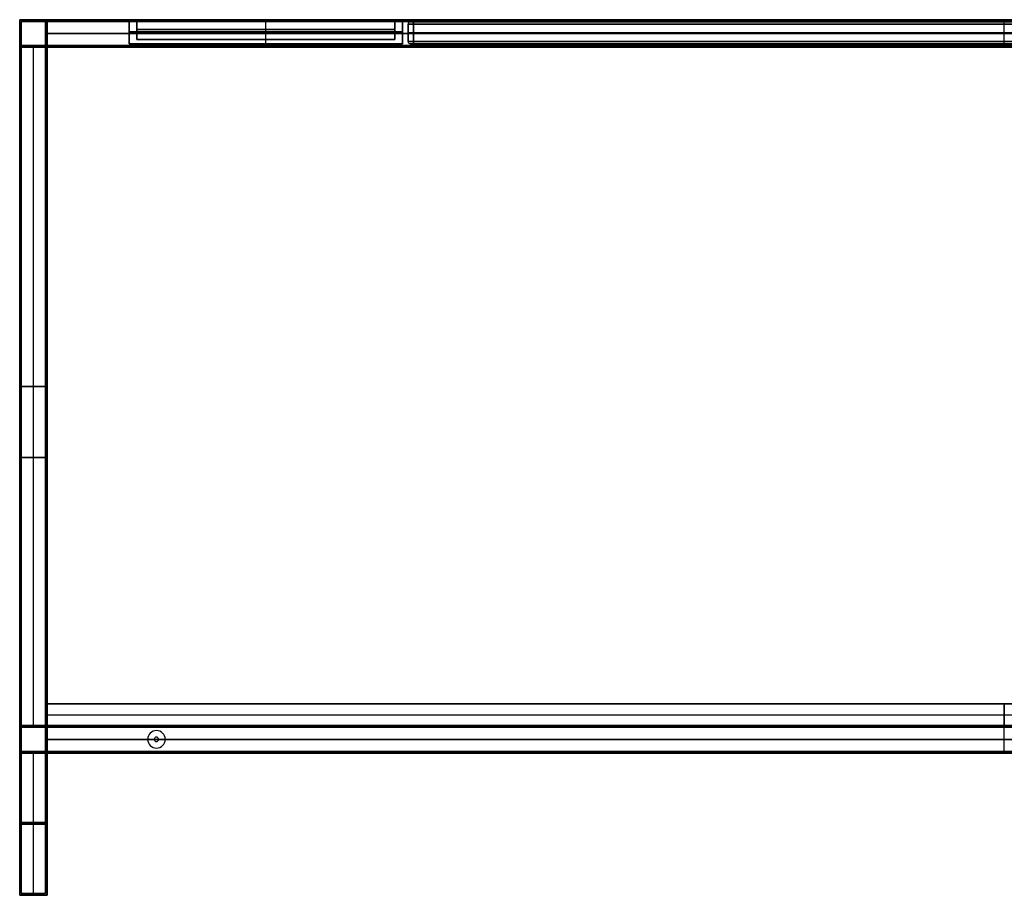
# Model space of a CAD drawing. Header units: millimetres. Extents: x -1182 to 618, y -501 to 299.
# Tile 1 of 2: x -1182 to -282, y -501 to 299. Entities that reach past the tile are written whole.
import ezdxf

# ---------------------------------------------------------------- set-up
doc = ezdxf.new("R2010")
doc.units = ezdxf.units.MM
doc.header["$MEASUREMENT"] = 0
doc.layers.add('Predefinito', color=7, linetype='Continuous', true_color=0x000000)

# ---------------------------------------------------------------- blocks, each defined once
blk = doc.blocks.new('PIANETTO')
at = {"layer": 'Predefinito'}
for p, q in [((0, 0, -247.5), (0, 22, -247.5)), ((0, 22, -247.5), (7, 22, -247.5)), ((7, 4, -247.5), (7, 22, -247.5)), ((125, 0), (125, 22)), ((125, 0, -495), (125, 22, -495)), ((125, 22), (125, 22, -7)), ((125, 22, -488), (125, 22, -495)), ((125, 4, -488), (125, 22, -488)), ((125, 4, -7), (125, 22, -7)), ((243, 22, -247.5), (250, 22, -247.5)), ((243, 4, -247.5), (243, 22, -247.5)), ((250, 0, -247.5), (250, 22, -247.5)), ((0, 11), (0, 11, -495)), ((250, 11), (0, 11)), ((0, 11, -495), (250, 11, -495)), ((243, 13, -488), (7, 13, -488)), ((7, 13, -7), (243, 13, -7)), ((7, 13, -488), (7, 13, -7)), ((243, 13, -7), (243, 13, -488)), ((250, 11, -495), (250, 11)), ((0, 0, -247.5), (250, 0, -247.5)), ((7, 4, -247.5), (243, 4, -247.5)), ((125, 4, -488), (125, 4, -7)), ((125, 0), (125, 0, -495))]:
    blk.add_line(p, q, dxfattribs=at)
for points in [[(0, 22), (0, 11), (0, 0)], [(0, 22, -495), (0, 22, -247.5), (0, 22)], [(0, 0, -495), (0, 11, -495), (0, 22, -495)], [(0, 22), (125, 22), (250, 22)], [(250, 22, -495), (125, 22, -495), (0, 22, -495)], [(7, 22, -488), (7, 22, -247.5), (7, 22, -7)], [(243, 22, -488), (125, 22, -488), (7, 22, -488)], [(7, 22, -7), (125, 22, -7), (243, 22, -7)], [(7, 4, -488), (7, 13, -488), (7, 22, -488)], [(7, 22, -7), (7, 13, -7), (7, 4, -7)], [(243, 22, -7), (243, 22, -247.5), (243, 22, -488)], [(243, 22, -488), (243, 13, -488), (243, 4, -488)], [(243, 22, -7), (243, 13, -7), (243, 4, -7)], [(250, 22), (250, 11), (250, 0)], [(250, 22, -495), (250, 11, -495), (250, 0, -495)], [(250, 22), (250, 22, -247.5), (250, 22, -495)], [(0, 0), (0, 0, -247.5), (0, 0, -495)], [(250, 0), (125, 0), (0, 0)], [(0, 0, -495), (125, 0, -495), (250, 0, -495)], [(243, 4, -488), (125, 4, -488), (7, 4, -488)], [(7, 4, -7), (125, 4, -7), (243, 4, -7)], [(7, 4, -488), (7, 4, -247.5), (7, 4, -7)], [(243, 4, -7), (243, 4, -247.5), (243, 4, -488)], [(250, 0, -495), (250, 0, -247.5), (250, 0)]]:
    blk.add_open_spline(points, degree=2, dxfattribs=at)
blk = doc.blocks.new('PIANO180')
at = {"layer": 'Predefinito'}
for p, q in [((25, -250, 10), (25, 275, 10)), ((25, 275, 10), (1775, 275, 10)), ((900, 275, 20), (900, 275)), ((900, -250, 20), (900, 275, 20)), ((900, -250), (900, 275)), ((1775, -250, 10), (1775, 275, 10)), ((25, 12.5, 20), (25, 12.5)), ((25, 12.5, 20), (1775, 12.5, 20)), ((25, 12.5), (1775, 12.5)), ((1775, 12.5), (1775, 12.5, 20)), ((25, -250, 10), (1775, -250, 10)), ((900, -250), (900, -250, 20))]:
    blk.add_line(p, q, dxfattribs=at)
for points in [[(25, -250), (25, 12.5), (25, 275)], [(25, 275, 20), (25, 12.5, 20), (25, -250, 20)], [(25, 275), (25, 275, 10), (25, 275, 20)], [(25, 275), (900, 275), (1775, 275)], [(1775, 275, 20), (900, 275, 20), (25, 275, 20)], [(1775, 275), (1775, 12.5), (1775, -250)], [(1775, 275, 20), (1775, 275, 10), (1775, 275)], [(1775, -250, 20), (1775, 12.5, 20), (1775, 275, 20)], [(25, -250, 20), (25, -250, 10), (25, -250)], [(1775, -250), (900, -250), (25, -250)], [(25, -250, 20), (900, -250, 20), (1775, -250, 20)], [(1775, -250, 20), (1775, -250, 10), (1775, -250)]]:
    blk.add_open_spline(points, degree=2, dxfattribs=at)
blk = doc.blocks.new('struttura STAND180')
at = {"layer": 'Predefinito'}
for p, q in [((0, 800), (25, 800)), ((0, 775), (0, 800)), ((1.5, 798.5), (23.5, 798.5)), ((1.5, 776.5), (1.5, 798.5)), ((23.5, 776.5), (23.5, 798.5)), ((25, 775), (25, 800)), ((900, 775, 275), (900, 800, 275)), ((900, 775, -275), (900, 800, -275)), ((900, 800, 275), (900, 800, 250)), ((900, 800, -250), (900, 800, -275)), ((900, 778, 250), (900, 800, 250)), ((900, 776.5, 273.5), (900, 798.5, 273.5)), ((900, 776.5, -273.5), (900, 798.5, -273.5)), ((900, 798.5, 273.5), (900, 798.5, 251.5)), ((900, 798.5, -251.5), (900, 798.5, -273.5)), ((900, 776.5, -251.5), (900, 798.5, -251.5)), ((900, 776.5, 251.5), (900, 798.5, 251.5)), ((23.5, 787.5, -251.5), (23.5, 787.5, 251.5)), ((23.5, 787.5, -251.5), (1776.5, 787.5, -251.5)), ((1776.5, 787.5, 251.5), (23.5, 787.5, 251.5)), ((25, 787.5, -250), (25, 787.5, 250)), ((25, 787.5, -250), (1775, 787.5, -250)), ((1775, 787.5, 250), (25, 787.5, 250)), ((0, 775), (25, 775)), ((1.5, 776.5), (23.5, 776.5)), ((12.5, 153.5, 251.5), (12.5, 776.5, 251.5)), ((12.5, 153.5, -251.5), (12.5, 776.5, -251.5)), ((12.5, 776.5, 251.5), (12.5, 776.5, -251.5)), ((12.5, 155, 250), (12.5, 775, 250)), ((12.5, 155, -250), (12.5, 775, -250)), ((12.5, 775, 250), (12.5, 775, -250)), ((23.5, 153.5, -262.5), (23.5, 776.5, -262.5)), ((23.5, 776.5, -262.5), (1776.5, 776.5, -262.5)), ((23.5, 776.5, 262.5), (1776.5, 776.5, 262.5)), ((25, 155, -262.5), (25, 775, -262.5)), ((155, 775, 237.5), (155, 778, 237.5)), ((155, 778, 237.5), (285, 778, 237.5)), ((155, 775, -237.5), (155, 778, -237.5)), ((155, 778, -237.5), (285, 778, -237.5)), ((285, 776.5, 225), (155, 776.5, 225)), ((155, 776.5, 225), (155, 776.5, 250)), ((155, 776.5, -250), (155, 776.5, -225)), ((155, 776.5, -225), (285, 776.5, -225)), ((155, 775, -250), (285, 775, -250)), ((155, 775, 250), (285, 775, 250)), ((177.5, 775, 243), (177.5, 778, 243)), ((177.5, 775, -243), (177.5, 778, -243)), ((260, 776.5, 240.5), (180, 776.5, 240.5)), ((180, 776.5, 245.5), (260, 776.5, 245.5)), ((260, 776.5, -245.5), (180, 776.5, -245.5)), ((180, 776.5, -240.5), (260, 776.5, -240.5)), ((220, 775, 225), (220, 778, 225)), ((220, 778, 225), (220, 778, 240.5)), ((220, 778, 245.5), (220, 778, 250)), ((220, 775, -225), (220, 778, -225)), ((220, 778, -250), (220, 778, -245.5)), ((220, 778, -240.5), (220, 778, -225)), ((220, 775, 240.5), (220, 778, 240.5)), ((220, 775, 245.5), (220, 778, 245.5)), ((220, 775, -245.5), (220, 778, -245.5)), ((220, 775, -240.5), (220, 778, -240.5)), ((260, 778, 245.5), (260, 775, 245.5)), ((260, 778, -240.5), (260, 775, -240.5)), ((262.5, 775, 243), (262.5, 778, 243)), ((262.5, 775, -243), (262.5, 778, -243)), ((285, 775, 237.5), (285, 778, 237.5)), ((285, 775, -237.5), (285, 778, -237.5)), ((285, 776.5, 250), (285, 776.5, 225)), ((285, 776.5, -225), (285, 776.5, -250)), ((400, 775, 237.5), (400, 778, 237.5)), ((400, 778, 237.5), (1400, 778, 237.5)), ((400, 775, -237.5), (400, 778, -237.5)), ((400, 778, -237.5), (1400, 778, -237.5)), ((400, 776.5, 225), (400, 776.5, 250)), ((1400, 776.5, 225), (400, 776.5, 225)), ((400, 776.5, -250), (400, 776.5, -225)), ((400, 776.5, -225), (1400, 776.5, -225)), ((400, 775, -250), (1400, 775, -250)), ((400, 775, 250), (1400, 775, 250)), ((900, 775, 225), (900, 778, 225)), ((900, 778, 250), (900, 778, 225)), ((900, 775, -225), (900, 778, -225)), ((900, 778, -225), (900, 778, -250)), ((900, 776.5, -251.5), (900, 776.5, -273.5)), ((900, 776.5, 273.5), (900, 776.5, 251.5)), ((25, 465, 250), (0, 465, 250)), ((0, 465, -250), (25, 465, -250)), ((23.5, 465, 251.5), (1.5, 465, 251.5)), ((1.5, 465, -251.5), (23.5, 465, -251.5)), ((23.5, 465, -273.5), (23.5, 465, -251.5)), ((25, 465, -275), (25, 465, -250)), ((25, 400, 275), (0, 400, 275)), ((0, 400, -275), (25, 400, -275)), ((0, 400, -275), (0, 400, -250)), ((0, 400, 250), (0, 400, 275)), ((23.5, 400, 273.5), (1.5, 400, 273.5)), ((1.5, 400, -273.5), (23.5, 400, -273.5)), ((1.5, 400, -273.5), (1.5, 400, -251.5)), ((1.5, 400, 251.5), (1.5, 400, 273.5)), ((23.5, 389, 251.5), (23.5, 389, 273.5)), ((25, 387.5, 250), (25, 387.5, 275)), ((0, 130), (0, 155)), ((0, 155), (25, 155)), ((1.5, 131.5), (1.5, 153.5)), ((1.5, 153.5), (23.5, 153.5)), ((23.5, 131.5, -50), (23.5, 153.5, -50)), ((23.5, 131.5, 223.5), (23.5, 153.5, 223.5)), ((23.5, 153.5, -262.5), (173, 153.5, -262.5)), ((25, 130, -50), (25, 155, -50)), ((25, 130, 225), (25, 155, 225)), ((25, 155, -262.5), (173, 155, -262.5)), ((30, 155, 162.5), (30, 153.5, 162.5)), ((32, 153.5, 164.5), (32, 155, 164.5)), ((32, 155, 160.5), (32, 153.5, 160.5)), ((34, 155, 162.5), (34, 153.5, 162.5)), ((173, 155, -262.5), (173, 153.5, -262.5)), ((175, 153.5, -260.5), (175, 155, -260.5)), ((175, 155, -264.5), (175, 153.5, -264.5)), ((177, 155, -262.5), (1623, 155, -262.5)), ((177, 155, -262.5), (177, 153.5, -262.5)), ((177, 153.5, -262.5), (1623, 153.5, -262.5)), ((900, 130, -275), (900, 155, -275)), ((900, 155, 175), (900, 155, 150)), ((900, 131.5, -273.5), (900, 153.5, -273.5)), ((900, 153.5, 173.5), (900, 153.5, 151.5)), ((900, 131.5, 173.5), (900, 153.5, 173.5)), ((900, 131.5, 151.5), (900, 153.5, 151.5)), ((900, 131.5, -251.5), (900, 153.5, -251.5)), ((900, 153.5, -251.5), (900, 153.5, -273.5)), ((125, 150.5, -251.5), (125, 150.5, -250)), ((125, 144.5, -275), (125, 144.5, -273.5)), ((23.5, 142.5, -251.5), (23.5, 142.5, 151.5)), ((1776.5, 142.5, 173.5), (23.5, 142.5, 173.5)), ((23.5, 142.5, 151.5), (1776.5, 142.5, 151.5)), ((117, 142.5, -251.5), (23.5, 142.5, -251.5)), ((25, 142.5, -250), (25, 142.5, 150)), ((1775, 142.5, 175), (25, 142.5, 175)), ((25, 142.5, 150), (1775, 142.5, 150)), ((117, 142.5, -250), (25, 142.5, -250)), ((117, 142.5, -250), (117, 142.5, -251.5)), ((123, 142.5, -273.5), (123, 142.5, -275)), ((125, 140.5, -275), (125, 140.5, -273.5)), ((127, 142.5, -275), (127, 142.5, -273.5)), ((133, 142.5, -251.5), (133, 142.5, -250)), ((1667, 142.5, -250), (133, 142.5, -250)), ((1667, 142.5, -251.5), (133, 142.5, -251.5)), ((0, 130), (25, 130)), ((1.5, 131.5), (23.5, 131.5)), ((12.5, 1.5, 251.5), (12.5, 131.5, 251.5)), ((12.5, 1.5, -251.5), (12.5, 131.5, -251.5)), ((12.5, 0, 250), (12.5, 130, 250)), ((12.5, 0, -250), (12.5, 130, -250)), ((23.5, 1.5, -262.5), (23.5, 131.5, -262.5)), ((23.5, 131.5, -262.5), (170, 131.5, -262.5)), ((25, 0, -262.5), (25, 130, -262.5)), ((25, 130, -262.5), (170, 130, -262.5)), ((27, 131.5, 162.5), (27, 130, 162.5)), ((32, 130, 167.5), (32, 131.5, 167.5)), ((32, 131.5, 157.5), (32, 130, 157.5)), ((37, 131.5, 162.5), (37, 130, 162.5)), ((125, 134.5, -251.5), (125, 134.5, -250)), ((170, 131.5, -262.5), (170, 130, -262.5)), ((175, 130, -257.5), (175, 131.5, -257.5)), ((175, 131.5, -267.5), (175, 130, -267.5)), ((180, 131.5, -262.5), (1620, 131.5, -262.5)), ((180, 131.5, -262.5), (180, 130, -262.5)), ((180, 130, -262.5), (1620, 130, -262.5)), ((900, 131.5, 151.5), (900, 131.5, 173.5)), ((900, 131.5, -273.5), (900, 131.5, -251.5)), ((900, 130, 150), (900, 130, 175)), ((25, 65, 250), (0, 65, 250)), ((0, 65, -250), (25, 65, -250)), ((23.5, 66.5, 251.5), (1.5, 66.5, 251.5)), ((1.5, 66.5, -251.5), (23.5, 66.5, -251.5)), ((23.5, 66.5, -273.5), (23.5, 66.5, -251.5)), ((25, 65, -275), (25, 65, -250)), ((0, 0, 262.5), (8.5, 0, 262.5)), ((0, 0, -262.5), (8.5, 0, -262.5)), ((1.5, 1.5, 262.5), (8.5, 1.5, 262.5)), ((1.5, 1.5, -262.5), (8.5, 1.5, -262.5)), ((8.5, 1.5, -262.5), (8.5, 0, -262.5)), ((8.5, 1.5, 262.5), (8.5, 0, 262.5)), ((12.5, 0, -258.5), (12.5, 1.5, -258.5)), ((12.5, 1.5, -266.5), (12.5, 0, -266.5)), ((12.5, 0, 266.5), (12.5, 1.5, 266.5)), ((12.5, 1.5, 258.5), (12.5, 0, 258.5)), ((12.5, 1.5, 273.5), (12.5, 1.5, 266.5)), ((12.5, 1.5, 258.5), (12.5, 1.5, 251.5)), ((12.5, 1.5, -251.5), (12.5, 1.5, -258.5)), ((12.5, 1.5, -266.5), (12.5, 1.5, -273.5)), ((12.5, 0, 275), (12.5, 0, 266.5)), ((12.5, 0, 258.5), (12.5, 0, 250)), ((12.5, 0, -250), (12.5, 0, -258.5)), ((12.5, 0, -266.5), (12.5, 0, -275)), ((16.5, 1.5, 262.5), (23.5, 1.5, 262.5)), ((16.5, 1.5, -262.5), (23.5, 1.5, -262.5)), ((16.5, 1.5, 262.5), (16.5, 0, 262.5)), ((16.5, 1.5, -262.5), (16.5, 0, -262.5)), ((16.5, 0, 262.5), (25, 0, 262.5)), ((16.5, 0, -262.5), (25, 0, -262.5))]:
    blk.add_line(p, q, dxfattribs=at)
at = {"layer": 'Predefinito', "extrusion": (0, 1, 0)}
for centre, radius, start, end in [((-180, 243, 778), 2.5, 270, 90), ((-180, -243, 778), 2.5, 270, 90), ((-180, 243, 776.5), 2.5, 270, 90), ((-180, -243, 776.5), 2.5, 270, 90), ((-180, 243, 775), 2.5, 270, 90), ((-180, -243, 775), 2.5, 270, 90), ((-260, 243, 778), 2.5, 90, 270), ((-260, -243, 778), 2.5, 90, 270), ((-260, 243, 776.5), 2.5, 90, 270), ((-260, -243, 776.5), 2.5, 90, 270), ((-260, 243, 775), 2.5, 90, 270), ((-260, -243, 775), 2.5, 90, 270), ((-32, 162.5, 155), 2, 270, 90), ((-32, 162.5, 154.25), 2, 270, 90), ((-32, 162.5, 155), 2, 90, 270), ((-32, 162.5, 154.25), 2, 90, 270), ((-175, -262.5, 155), 2, 270, 90), ((-175, -262.5, 154.25), 2, 270, 90), ((-175, -262.5, 155), 2, 90, 270), ((-175, -262.5, 154.25), 2, 90, 270), ((-32, 162.5, 131.5), 5, 270, 90), ((-32, 162.5, 130.75), 5, 270, 90), ((-32, 162.5, 130), 5, 270, 90), ((-32, 162.5, 131.5), 5, 90, 270), ((-32, 162.5, 130.75), 5, 90, 270), ((-32, 162.5, 130), 5, 90, 270), ((-175, -262.5, 131.5), 5, 270, 90), ((-175, -262.5, 130.75), 5, 270, 90), ((-175, -262.5, 130), 5, 270, 90), ((-175, -262.5, 131.5), 5, 90, 270), ((-175, -262.5, 130.75), 5, 90, 270), ((-175, -262.5, 130), 5, 90, 270), ((-12.5, -262.5, 0.75), 4, 270, 90), ((-12.5, 262.5, 0.75), 4, 270, 90), ((-12.5, 262.5, 0.75), 4, 90, 270), ((-12.5, -262.5, 0.75), 4, 90, 270)]:
    blk.add_arc(centre, radius, start, end, dxfattribs=at)
at = {"layer": 'Predefinito', "extrusion": (0, 1, -7.10543e-15)}
for centre in [(-32, 162.5, 153.5), (-175, -262.5, 153.5)]:
    blk.add_arc(centre, 2, 270, 90, dxfattribs=at)
at = {"layer": 'Predefinito', "extrusion": (0, 1, 7.10543e-15)}
for centre in [(-32, 162.5, 153.5), (-175, -262.5, 153.5)]:
    blk.add_arc(centre, 2, 90, 270, dxfattribs=at)
at = {"layer": 'Predefinito'}
for centre, radius, start, end in [((125, 142.5, -251.5), 8, 0, 180), ((125, 142.5, -250), 8, 0, 180), ((125, 142.5, -250.75), 8, 0, 180), ((125, 142.5, -275), 2, 0, 180), ((125, 142.5, -273.5), 2, 0, 180), ((125, 142.5, -274.25), 2, 0, 180), ((125, 142.5, -251.5), 8, 180, 0), ((125, 142.5, -250), 8, 180, 0), ((125, 142.5, -250.75), 8, 180, 0), ((125, 142.5, -275), 2, 180, 360), ((125, 142.5, -273.5), 2, 180, 360), ((125, 142.5, -274.25), 2, 180, 0)]:
    blk.add_arc(centre, radius, start, end, dxfattribs=at)
at = {"layer": 'Predefinito', "extrusion": (0, 1, 2.77556e-17)}
for centre in [(-12.5, -262.5, 1.5), (-12.5, 262.5, 1.5)]:
    blk.add_arc(centre, 4, 270, 90, dxfattribs=at)
at = {"layer": 'Predefinito', "extrusion": (-1.38778e-17, 1, -3.85186e-34)}
for centre in [(-12.5, -262.5), (-12.5, 262.5)]:
    blk.add_arc(centre, 4, 270, 90, dxfattribs=at)
at = {"layer": 'Predefinito', "extrusion": (0, 1, -2.77556e-17)}
for centre in [(-12.5, 262.5, 1.5), (-12.5, -262.5, 1.5)]:
    blk.add_arc(centre, 4, 90, 270, dxfattribs=at)
at = {"layer": 'Predefinito', "extrusion": (1.38778e-17, 1, 3.85186e-34)}
for centre in [(-12.5, 262.5), (-12.5, -262.5)]:
    blk.add_arc(centre, 4, 90, 270, dxfattribs=at)
at = {"layer": 'Predefinito'}
for points in [[(0, 800, 275), (900, 800, 275), (1800, 800, 275)], [(0, 0, 275), (0, 400, 275), (0, 800, 275)], [(0, 800, -275), (0, 400, -275), (0, 0, -275)], [(1800, 800, -275), (900, 800, -275), (0, 800, -275)], [(0, 800, 275), (0, 800), (0, 800, -275)], [(1.5, 1.5, 273.5), (1.5, 400, 273.5), (1.5, 798.5, 273.5)], [(1.5, 798.5, 273.5), (900, 798.5, 273.5), (1798.5, 798.5, 273.5)], [(1.5, 798.5, -273.5), (1.5, 400, -273.5), (1.5, 1.5, -273.5)], [(1798.5, 798.5, -273.5), (900, 798.5, -273.5), (1.5, 798.5, -273.5)], [(1.5, 798.5, 273.5), (1.5, 798.5), (1.5, 798.5, -273.5)], [(23.5, 798.5, 251.5), (23.5, 798.5), (23.5, 798.5, -251.5)], [(23.5, 798.5, -251.5), (23.5, 787.5, -251.5), (23.5, 776.5, -251.5)], [(23.5, 776.5, 251.5), (23.5, 787.5, 251.5), (23.5, 798.5, 251.5)], [(23.5, 798.5, 251.5), (900, 798.5, 251.5), (1776.5, 798.5, 251.5)], [(1776.5, 798.5, -251.5), (900, 798.5, -251.5), (23.5, 798.5, -251.5)], [(25, 800, 250), (25, 800), (25, 800, -250)], [(25, 775, 250), (25, 787.5, 250), (25, 800, 250)], [(25, 800, -250), (25, 787.5, -250), (25, 775, -250)], [(25, 800, 250), (900, 800, 250), (1775, 800, 250)], [(1775, 800, -250), (900, 800, -250), (25, 800, -250)], [(0, 155, 250), (0, 465, 250), (0, 775, 250)], [(0, 775, 250), (12.5, 775, 250), (25, 775, 250)], [(0, 775, -250), (0, 465, -250), (0, 155, -250)], [(25, 775, -250), (12.5, 775, -250), (0, 775, -250)], [(0, 775, 250), (0, 775), (0, 775, -250)], [(1.5, 776.5, 251.5), (12.5, 776.5, 251.5), (23.5, 776.5, 251.5)], [(1.5, 153.5, 251.5), (1.5, 465, 251.5), (1.5, 776.5, 251.5)], [(1.5, 776.5, -251.5), (1.5, 465, -251.5), (1.5, 153.5, -251.5)], [(23.5, 776.5, -251.5), (12.5, 776.5, -251.5), (1.5, 776.5, -251.5)], [(1.5, 776.5, 251.5), (1.5, 776.5), (1.5, 776.5, -251.5)], [(23.5, 153.5, -251.5), (23.5, 465, -251.5), (23.5, 776.5, -251.5)], [(23.5, 776.5, -251.5), (23.5, 776.5, -262.5), (23.5, 776.5, -273.5)], [(23.5, 776.5, -273.5), (23.5, 465, -273.5), (23.5, 153.5, -273.5)], [(23.5, 1.5, 273.5), (23.5, 389, 273.5), (23.5, 776.5, 273.5)], [(23.5, 776.5, 273.5), (23.5, 776.5, 262.5), (23.5, 776.5, 251.5)], [(23.5, 776.5, 251.5), (23.5, 465, 251.5), (23.5, 153.5, 251.5)], [(23.5, 776.5, -251.5), (23.5, 776.5), (23.5, 776.5, 251.5)], [(1776.5, 776.5, 273.5), (900, 776.5, 273.5), (23.5, 776.5, 273.5)], [(23.5, 776.5, -273.5), (900, 776.5, -273.5), (1776.5, 776.5, -273.5)], [(23.5, 776.5, -251.5), (900, 776.5, -251.5), (1776.5, 776.5, -251.5)], [(1776.5, 776.5, 251.5), (900, 776.5, 251.5), (23.5, 776.5, 251.5)], [(25, 775, -275), (25, 465, -275), (25, 155, -275)], [(25, 775, -250), (25, 775, -262.5), (25, 775, -275)], [(25, 155, -250), (25, 465, -250), (25, 775, -250)], [(25, 775, 250), (25, 465, 250), (25, 155, 250)], [(25, 775, 275), (25, 775, 262.5), (25, 775, 250)], [(25, 0, 275), (25, 387.5, 275), (25, 775, 275)], [(25, 775, -250), (25, 775), (25, 775, 250)], [(1775, 775, 275), (900, 775, 275), (25, 775, 275)], [(25, 775, -275), (900, 775, -275), (1775, 775, -275)], [(25, 775, -250), (90, 775, -250), (155, 775, -250)], [(155, 775, 250), (90, 775, 250), (25, 775, 250)], [(155, 775, -250), (155, 776.5, -250), (155, 778, -250)], [(155, 778, -250), (220, 778, -250), (285, 778, -250)], [(285, 778, 250), (220, 778, 250), (155, 778, 250)], [(155, 778, 250), (155, 776.5, 250), (155, 775, 250)], [(155, 775, 225), (155, 776.5, 225), (155, 778, 225)], [(155, 778, 225), (220, 778, 225), (285, 778, 225)], [(155, 778, 250), (155, 778, 237.5), (155, 778, 225)], [(155, 775, -225), (155, 776.5, -225), (155, 778, -225)], [(155, 778, -225), (155, 778, -237.5), (155, 778, -250)], [(285, 778, -225), (220, 778, -225), (155, 778, -225)], [(285, 775, -225), (220, 775, -225), (155, 775, -225)], [(155, 775, -225), (155, 775, -237.5), (155, 775, -250)], [(155, 775, 250), (155, 775, 237.5), (155, 775, 225)], [(155, 775, 225), (220, 775, 225), (285, 775, 225)], [(180, 778, 240.5), (220, 778, 240.5), (260, 778, 240.5)], [(260, 778, 245.5), (220, 778, 245.5), (180, 778, 245.5)], [(180, 778, -245.5), (220, 778, -245.5), (260, 778, -245.5)], [(260, 778, -240.5), (220, 778, -240.5), (180, 778, -240.5)], [(180, 775, 240.5), (180, 776.5, 240.5), (180, 778, 240.5)], [(180, 778, 245.5), (180, 776.5, 245.5), (180, 775, 245.5)], [(180, 775, -245.5), (180, 776.5, -245.5), (180, 778, -245.5)], [(180, 778, -240.5), (180, 776.5, -240.5), (180, 775, -240.5)], [(180, 775, -240.5), (220, 775, -240.5), (260, 775, -240.5)], [(260, 775, -245.5), (220, 775, -245.5), (180, 775, -245.5)], [(180, 775, 245.5), (220, 775, 245.5), (260, 775, 245.5)], [(260, 775, 240.5), (220, 775, 240.5), (180, 775, 240.5)], [(260, 778, 240.5), (260, 776.5, 240.5), (260, 775, 240.5)], [(260, 778, -245.5), (260, 776.5, -245.5), (260, 775, -245.5)], [(285, 778, -250), (285, 776.5, -250), (285, 775, -250)], [(285, 775, 250), (285, 776.5, 250), (285, 778, 250)], [(285, 775, 225), (285, 776.5, 225), (285, 778, 225)], [(285, 778, 225), (285, 778, 237.5), (285, 778, 250)], [(285, 775, -225), (285, 776.5, -225), (285, 778, -225)], [(285, 778, -250), (285, 778, -237.5), (285, 778, -225)], [(285, 775, -250), (342.5, 775, -250), (400, 775, -250)], [(285, 775, -250), (285, 775, -237.5), (285, 775, -225)], [(400, 775, 250), (342.5, 775, 250), (285, 775, 250)], [(285, 775, 225), (285, 775, 237.5), (285, 775, 250)], [(400, 775, -250), (400, 776.5, -250), (400, 778, -250)], [(400, 778, -250), (900, 778, -250), (1400, 778, -250)], [(400, 778, 250), (400, 776.5, 250), (400, 775, 250)], [(1400, 778, 250), (900, 778, 250), (400, 778, 250)], [(400, 778, 250), (400, 778, 237.5), (400, 778, 225)], [(400, 778, 225), (400, 776.5, 225), (400, 775, 225)], [(400, 778, 225), (900, 778, 225), (1400, 778, 225)], [(400, 775, -225), (400, 776.5, -225), (400, 778, -225)], [(400, 778, -225), (400, 778, -237.5), (400, 778, -250)], [(1400, 778, -225), (900, 778, -225), (400, 778, -225)], [(1400, 775, -225), (900, 775, -225), (400, 775, -225)], [(400, 775, -225), (400, 775, -237.5), (400, 775, -250)], [(400, 775, 250), (400, 775, 237.5), (400, 775, 225)], [(400, 775, 225), (900, 775, 225), (1400, 775, 225)], [(25, 155, 250), (12.5, 155, 250), (0, 155, 250)], [(0, 155, -250), (12.5, 155, -250), (25, 155, -250)], [(0, 155, 250), (0, 155), (0, 155, -250)], [(23.5, 153.5, 251.5), (12.5, 153.5, 251.5), (1.5, 153.5, 251.5)], [(1.5, 153.5, -251.5), (12.5, 153.5, -251.5), (23.5, 153.5, -251.5)], [(1.5, 153.5, 251.5), (1.5, 153.5), (1.5, 153.5, -251.5)], [(23.5, 153.5, -251.5), (23.5, 142.5, -251.5), (23.5, 131.5, -251.5)], [(23.5, 131.5, 151.5), (23.5, 142.5, 151.5), (23.5, 153.5, 151.5)], [(23.5, 153.5, 151.5), (23.5, 153.5, -50), (23.5, 153.5, -251.5)], [(23.5, 153.5, -273.5), (23.5, 153.5, -262.5), (23.5, 153.5, -251.5)], [(23.5, 153.5, 173.5), (23.5, 142.5, 173.5), (23.5, 131.5, 173.5)], [(23.5, 153.5, 251.5), (23.5, 153.5, 212.5), (23.5, 153.5, 173.5)], [(1776.5, 153.5, -273.5), (900, 153.5, -273.5), (23.5, 153.5, -273.5)], [(23.5, 153.5, 151.5), (900, 153.5, 151.5), (1776.5, 153.5, 151.5)], [(1776.5, 153.5, 173.5), (900, 153.5, 173.5), (23.5, 153.5, 173.5)], [(1776.5, 153.5, -251.5), (900, 153.5, -251.5), (23.5, 153.5, -251.5)], [(25, 155, -250), (25, 142.5, -250), (25, 130, -250)], [(25, 155, 150), (25, 155, -50), (25, 155, -250)], [(25, 130, 150), (25, 142.5, 150), (25, 155, 150)], [(25, 155, -275), (25, 155, -262.5), (25, 155, -250)], [(25, 155, 175), (25, 142.5, 175), (25, 130, 175)], [(25, 155, 250), (25, 155, 212.5), (25, 155, 175)], [(1775, 155, -275), (900, 155, -275), (25, 155, -275)], [(1775, 155, 175), (900, 155, 175), (25, 155, 175)], [(25, 155, 150), (900, 155, 150), (1775, 155, 150)], [(25, 155, -250), (900, 155, -250), (1775, 155, -250)], [(0, 0, 250), (0, 65, 250), (0, 130, 250)], [(0, 130, 250), (12.5, 130, 250), (25, 130, 250)], [(25, 130, -250), (12.5, 130, -250), (0, 130, -250)], [(0, 130, -250), (0, 65, -250), (0, 0, -250)], [(0, 130, -250), (0, 130), (0, 130, 250)], [(1.5, 1.5, 251.5), (1.5, 66.5, 251.5), (1.5, 131.5, 251.5)], [(1.5, 131.5, 251.5), (12.5, 131.5, 251.5), (23.5, 131.5, 251.5)], [(1.5, 131.5, -251.5), (1.5, 66.5, -251.5), (1.5, 1.5, -251.5)], [(23.5, 131.5, -251.5), (12.5, 131.5, -251.5), (1.5, 131.5, -251.5)], [(1.5, 131.5, -251.5), (1.5, 131.5), (1.5, 131.5, 251.5)], [(23.5, 131.5, -251.5), (23.5, 131.5, -262.5), (23.5, 131.5, -273.5)], [(23.5, 131.5, -273.5), (23.5, 66.5, -273.5), (23.5, 1.5, -273.5)], [(23.5, 1.5, -251.5), (23.5, 66.5, -251.5), (23.5, 131.5, -251.5)], [(23.5, 131.5, -251.5), (23.5, 131.5, -50), (23.5, 131.5, 151.5)], [(23.5, 131.5, 173.5), (23.5, 131.5, 212.5), (23.5, 131.5, 251.5)], [(23.5, 131.5, 251.5), (23.5, 66.5, 251.5), (23.5, 1.5, 251.5)], [(23.5, 131.5, -273.5), (900, 131.5, -273.5), (1776.5, 131.5, -273.5)], [(23.5, 131.5, 173.5), (900, 131.5, 173.5), (1776.5, 131.5, 173.5)], [(1776.5, 131.5, 151.5), (900, 131.5, 151.5), (23.5, 131.5, 151.5)], [(23.5, 131.5, -251.5), (900, 131.5, -251.5), (1776.5, 131.5, -251.5)], [(25, 130, -250), (25, 130, -262.5), (25, 130, -275)], [(25, 0, -250), (25, 65, -250), (25, 130, -250)], [(25, 130, -275), (25, 65, -275), (25, 0, -275)], [(25, 130, -250), (25, 130, -50), (25, 130, 150)], [(25, 130, 250), (25, 65, 250), (25, 0, 250)], [(25, 130, 175), (25, 130, 212.5), (25, 130, 250)], [(25, 130, -275), (900, 130, -275), (1775, 130, -275)], [(1775, 130, 150), (900, 130, 150), (25, 130, 150)], [(25, 130, 175), (900, 130, 175), (1775, 130, 175)], [(1775, 130, -250), (900, 130, -250), (25, 130, -250)], [(25, 0, 250), (12.5, 0, 250), (0, 0, 250)], [(0, 0, -250), (12.5, 0, -250), (25, 0, -250)], [(25, 0, 275), (12.5, 0, 275), (0, 0, 275)], [(0, 0, 275), (0, 0, 262.5), (0, 0, 250)], [(0, 0, -250), (0, 0, -262.5), (0, 0, -275)], [(0, 0, -275), (12.5, 0, -275), (25, 0, -275)], [(23.5, 1.5, 251.5), (12.5, 1.5, 251.5), (1.5, 1.5, 251.5)], [(1.5, 1.5, -251.5), (12.5, 1.5, -251.5), (23.5, 1.5, -251.5)], [(23.5, 1.5, 273.5), (12.5, 1.5, 273.5), (1.5, 1.5, 273.5)], [(1.5, 1.5, 273.5), (1.5, 1.5, 262.5), (1.5, 1.5, 251.5)], [(1.5, 1.5, -251.5), (1.5, 1.5, -262.5), (1.5, 1.5, -273.5)], [(1.5, 1.5, -273.5), (12.5, 1.5, -273.5), (23.5, 1.5, -273.5)], [(23.5, 1.5, -273.5), (23.5, 1.5, -262.5), (23.5, 1.5, -251.5)], [(23.5, 1.5, 251.5), (23.5, 1.5, 262.5), (23.5, 1.5, 273.5)], [(25, 0, -275), (25, 0, -262.5), (25, 0, -250)], [(25, 0, 250), (25, 0, 262.5), (25, 0, 275)]]:
    blk.add_open_spline(points, degree=2, dxfattribs=at)
blk = doc.blocks.new('PIANO MISURA 142 1f')
at = {"layer": 'Predefinito'}
for p, q in [((-710, 2), (-710, 18)), ((-708, 20), (-35, 20)), ((-35, 0), (-35, 20)), ((0, 20, -35), (0, 0, -35)), ((0, 0, 35), (0, 20, 35)), ((0, 20, 245.5), (0, 20, 35)), ((0, 20, -35), (0, 20, -245.5)), ((0, 2, 247.5), (0, 18, 247.5)), ((0, 2, -247.5), (0, 18, -247.5)), ((35, 20), (708, 20)), ((35, 0), (35, 20)), ((710, 2), (710, 18)), ((-710, 10, 242.5), (-710, 10, -242.5)), ((705, 10, 247.5), (-705, 10, 247.5)), ((-705, 10, -247.5), (705, 10, -247.5)), ((710, 10, -242.5), (710, 10, 242.5)), ((-708, 0), (-35, 0)), ((0, 0, 245.5), (0, 0, 35)), ((0, 0, -35), (0, 0, -245.5)), ((35, 0), (708, 0))]:
    blk.add_line(p, q, dxfattribs=at)
for centre, start, end in [((-708, 18, 242.5), 90, 180), ((-708, 18, -242.5), 90, 180), ((-708, 18), 90, 180), ((708, 18, 242.5), 0, 90), ((708, 18, -242.5), 360, 90), ((708, 18), 0, 90), ((-708, 2, 242.5), 180, 270), ((-708, 2, -242.5), 180, 270), ((-708, 2), 180, 270), ((708, 2, 242.5), 270, 0), ((708, 2, -242.5), 270, 0), ((708, 2), 270, 0)]:
    blk.add_arc(centre, 2, start, end, dxfattribs=at)
at = {"layer": 'Predefinito', "extrusion": (1.42109e-15, 1, 0)}
blk.add_arc((705, 242.5, 18), 5, 0, 90, dxfattribs=at)
at = {"layer": 'Predefinito', "extrusion": (7.10543e-16, 1, 0)}
blk.add_arc((705, -242.5, 18), 5, 270, 0, dxfattribs=at)
at = {"layer": 'Predefinito', "extrusion": (2.36848e-15, 1, -3.55271e-15)}
blk.add_arc((705, 242.5, 20), 3, 0, 90, dxfattribs=at)
at = {"layer": 'Predefinito', "extrusion": (2.36848e-15, 1, 3.55271e-15)}
blk.add_arc((705, -242.5, 20), 3, 270, 0, dxfattribs=at)
at = {"layer": 'Predefinito', "extrusion": (1, 0, 0)}
for centre, start, end in [((18, 245.5, -705), 0, 90), ((18, -245.5, -705), 270, 0), ((18, 245.5), 0, 90), ((18, -245.5), 270, 0), ((18, 245.5, 705), 0, 90), ((2, 245.5, -705), 90, 180), ((2, -245.5, -705), 180, 270), ((2, 245.5), 90, 180), ((2, -245.5), 180, 270), ((2, 245.5, 705), 90, 180)]:
    blk.add_arc(centre, 2, start, end, dxfattribs=at)
at = {"layer": 'Predefinito', "extrusion": (-1.01506e-16, 1, -5.07531e-17)}
blk.add_arc((0, 0, 20), 35, 270, 90, dxfattribs=at)
at = {"layer": 'Predefinito', "extrusion": (1.01506e-16, 1, 5.07531e-17)}
blk.add_arc((0, 0, 20), 35, 90, 270, dxfattribs=at)
at = {"layer": 'Predefinito', "extrusion": (-2.36848e-15, 1, -3.55271e-15)}
blk.add_arc((-705, 242.5, 20), 3, 90, 180, dxfattribs=at)
at = {"layer": 'Predefinito', "extrusion": (1, 0, 5.68434e-14)}
blk.add_arc((18, -245.5, 705), 2, 270, 0, dxfattribs=at)
at = {"layer": 'Predefinito', "extrusion": (-2.36848e-15, 1, 3.55271e-15)}
blk.add_arc((-705, -242.5, 20), 3, 180, 270, dxfattribs=at)
at = {"layer": 'Predefinito', "extrusion": (0, 1, 0)}
for centre, radius, start, end in [((-705, -242.5, 20), 3, 180, 270), ((705, -242.5, 10), 5, 270, 0), ((705, 242.5, 10), 5, 0, 90), ((0, 0, 10), 35, 270, 90), ((0, 0, 10), 35, 90, 270), ((-705, -242.5, 10), 5, 180, 270), ((-705, 242.5, 10), 5, 90, 180), ((-705, -242.5), 3, 180, 270)]:
    blk.add_arc(centre, radius, start, end, dxfattribs=at)
at = {"layer": 'Predefinito', "extrusion": (-7.10543e-16, 1, 0)}
blk.add_arc((-705, 242.5, 18), 5, 90, 180, dxfattribs=at)
at = {"layer": 'Predefinito', "extrusion": (-1.42109e-15, 1, -6.45604e-29)}
blk.add_arc((-705, -242.5, 18), 5, 180, 270, dxfattribs=at)
at = {"layer": 'Predefinito', "extrusion": (-1.33227e-16, 1, 1.77636e-16)}
blk.add_arc((705, 242.5, 2), 5, 0, 90, dxfattribs=at)
at = {"layer": 'Predefinito', "extrusion": (-1.33227e-16, 1, -1.77636e-16)}
blk.add_arc((705, -242.5, 2), 5, 270, 0, dxfattribs=at)
at = {"layer": 'Predefinito', "extrusion": (6.34413e-18, 1, 1.76085e-34)}
blk.add_arc((0, 0), 35, 270, 90, dxfattribs=at)
at = {"layer": 'Predefinito', "extrusion": (-6.34413e-18, 1, -1.76085e-34)}
blk.add_arc((0, 0), 35, 90, 270, dxfattribs=at)
at = {"layer": 'Predefinito', "extrusion": (1.33227e-16, 1, 1.77636e-16)}
blk.add_arc((-705, 242.5, 2), 5, 90, 180, dxfattribs=at)
at = {"layer": 'Predefinito', "extrusion": (1, -5.68434e-14, 5.68434e-14)}
blk.add_arc((2, -245.5, 705), 2, 180, 270, dxfattribs=at)
at = {"layer": 'Predefinito', "extrusion": (1.33227e-16, 1, -1.77636e-16)}
blk.add_arc((-705, -242.5, 2), 5, 180, 270, dxfattribs=at)
at = {"layer": 'Predefinito', "extrusion": (0, 1, 2.96059e-16)}
for centre, start, end in [((705, 242.5), 0, 90), ((-705, 242.5), 90, 180)]:
    blk.add_arc(centre, 3, start, end, dxfattribs=at)
at = {"layer": 'Predefinito', "extrusion": (-6.57384e-32, 1, -2.96059e-16)}
blk.add_arc((705, -242.5), 3, 270, 0, dxfattribs=at)
at = {"layer": 'Predefinito', "extrusion": (-1.12231e-29, 1, -2.96059e-16)}
blk.add_arc((-705, -242.5), 3, 180, 270, dxfattribs=at)
at = {"layer": 'Predefinito'}
for points in [[(-710, 2, -242.5), (-710, 10, -242.5), (-710, 18, -242.5)], [(-710, 18, 242.5), (-710, 10, 242.5), (-710, 2, 242.5)], [(-710, 18, -242.5), (-710, 18), (-710, 18, 242.5)], [(-708, 20, 242.5), (-708, 20), (-708, 20, -242.5)], [(-705, 20, -245.5), (0, 20, -245.5), (705, 20, -245.5)], [(705, 20, 245.5), (0, 20, 245.5), (-705, 20, 245.5)], [(-705, 18, 247.5), (0, 18, 247.5), (705, 18, 247.5)], [(-705, 2, 247.5), (-705, 10, 247.5), (-705, 18, 247.5)], [(-705, 18, -247.5), (-705, 10, -247.5), (-705, 2, -247.5)], [(705, 18, -247.5), (0, 18, -247.5), (-705, 18, -247.5)], [(705, 18, 247.5), (705, 10, 247.5), (705, 2, 247.5)], [(705, 2, -247.5), (705, 10, -247.5), (705, 18, -247.5)], [(708, 20, -242.5), (708, 20), (708, 20, 242.5)], [(710, 18, -242.5), (710, 10, -242.5), (710, 2, -242.5)], [(710, 18, 242.5), (710, 18), (710, 18, -242.5)], [(710, 2, 242.5), (710, 10, 242.5), (710, 18, 242.5)], [(-710, 2, 242.5), (-710, 2), (-710, 2, -242.5)], [(705, 2, 247.5), (0, 2, 247.5), (-705, 2, 247.5)], [(-705, 2, -247.5), (0, 2, -247.5), (705, 2, -247.5)], [(710, 2, -242.5), (710, 2), (710, 2, 242.5)], [(-708, 0, 242.5), (-708, 0), (-708, 0, -242.5)], [(-705, 0, -245.5), (0, 0, -245.5), (705, 0, -245.5)], [(705, 0, 245.5), (0, 0, 245.5), (-705, 0, 245.5)], [(708, 0, -242.5), (708, 0), (708, 0, 242.5)]]:
    blk.add_open_spline(points, degree=2, dxfattribs=at)
blk = doc.blocks.new('STP 180 02')
at = {"layer": 'Predefinito'}
for name, p in [('struttura STAND180', (-1181.79, -500.64, 1800)), ('PIANETTO', (-1081.79, 277.36, 2047.5)), ('PIANO MISURA 142 1f', (-116.79, 277.36, 1797.5))]:
    blk.add_blockref(name, p, dxfattribs=at)
at = {"layer": 'Predefinito', "extrusion": (2.77556e-17, 1, 5.58623e-17), "rotation": 180}
blk.add_blockref('PIANO180', (1181.79, 1800, -345.64), dxfattribs=at)

msp = doc.modelspace()

# ---------------------------------------------------------------- block references
at = {"layer": 'Predefinito'}
msp.add_blockref('STP 180 02', (0, 0), dxfattribs=at)

doc.saveas('drawing.dxf')
